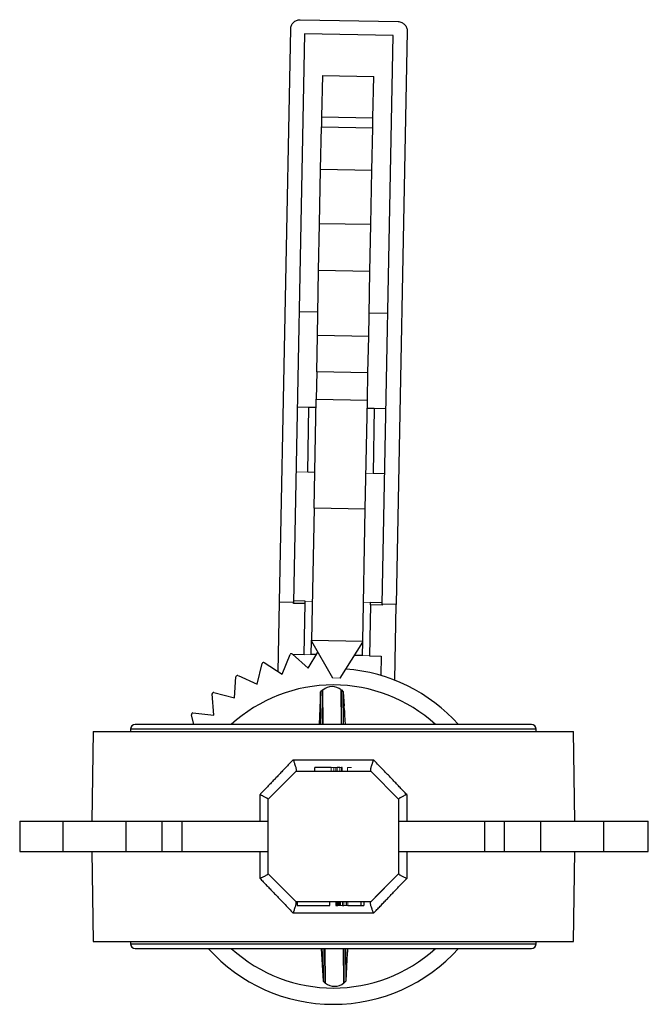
# Model space of a CAD drawing. Header units: millimetres. Extents: x 277 to 1167, y -325 to 554.
# Tile 9 of 13: x 550 to 685, y 343 to 554. Entities that reach past the tile are written whole.
import ezdxf

# ---------------------------------------------------------------- set-up
doc = ezdxf.new("R2010")
doc.units = ezdxf.units.MM

msp = doc.modelspace()

# ---------------------------------------------------------------- linework, layer by layer
at = {"color": 7, "linetype": 'Continuous', "lineweight": 25}
for p, q in [((610.26, 554.02), (631.25, 553.62)), ((605.84, 429.09), (608.22, 552.06)), ((633.22, 551.58), (630.84, 428.6)), ((611.2, 551.01), (608.84, 429.03)), ((630.2, 550.64), (611.2, 551.01)), ((627.84, 428.66), (630.2, 550.64)), ((615.03, 542.03), (614.86, 533.2)), ((615.03, 542.03), (626.03, 541.82)), ((625.85, 532.99), (626.03, 541.82)), ((614.86, 533.2), (614.81, 531.03)), ((614.86, 533.2), (625.85, 532.99)), ((625.81, 530.82), (625.85, 532.99)), ((614.64, 521.9), (614.81, 531.03)), ((614.81, 531.03), (625.81, 530.82)), ((625.64, 521.69), (625.81, 530.82)), ((614.41, 510.28), (614.64, 521.9)), ((625.64, 521.69), (614.64, 521.9)), ((625.41, 510.07), (625.64, 521.69)), ((614.22, 500.23), (614.41, 510.28)), ((625.41, 510.07), (614.41, 510.28)), ((625.22, 500.02), (625.41, 510.07)), ((613.95, 486.29), (614.22, 500.23)), ((625.22, 500.02), (614.22, 500.23)), ((624.95, 486.08), (625.22, 500.02)), ((613.8, 478.52), (613.95, 486.29)), ((624.95, 486.08), (613.95, 486.29)), ((624.8, 478.31), (624.95, 486.08)), ((613.8, 478.52), (613.69, 472.66)), ((624.8, 478.31), (613.8, 478.52)), ((624.69, 472.45), (624.8, 478.31)), ((609.65, 471), (612.15, 470.96)), ((611.88, 456.99), (612.15, 470.96)), ((612.15, 470.96), (613.65, 470.93)), ((613.24, 449.25), (613.69, 472.66)), ((613.69, 472.66), (624.69, 472.45)), ((624.23, 449.04), (624.69, 472.45)), ((624.65, 470.72), (626.15, 470.69)), ((626.15, 470.69), (625.88, 456.72)), ((626.15, 470.69), (628.65, 470.64)), ((613.24, 449.25), (612.69, 420.95)), ((624.23, 449.04), (613.24, 449.25)), ((623.69, 420.74), (624.23, 449.04)), ((605.56, 414.18), (605.84, 429.09)), ((608.84, 429.03), (605.84, 429.09)), ((608.84, 428.85), (608.84, 429.03)), ((611.34, 428.8), (608.84, 428.85)), ((611.35, 429.31), (608.85, 429.36)), ((611.13, 417.87), (611.34, 428.8)), ((611.34, 428.8), (611.35, 429.31)), ((625.34, 428.53), (625.35, 429.04)), ((627.85, 428.99), (625.35, 429.04)), ((625.34, 428.53), (625.13, 417.6)), ((627.84, 428.48), (625.34, 428.53)), ((627.84, 428.66), (627.84, 428.48)), ((630.84, 428.6), (627.84, 428.66)), ((630.53, 412.37), (630.84, 428.6)), ((612.63, 417.95), (612.68, 420.74)), ((612.68, 420.74), (612.69, 420.95)), ((612.68, 420.74), (617.21, 412.86)), ((612.69, 420.95), (623.69, 420.74)), ((618.86, 412.83), (623.68, 420.53)), ((623.63, 417.74), (623.68, 420.53)), ((623.68, 420.53), (623.69, 420.74)), ((611.94, 414.95), (614.04, 418.39)), ((602.56, 416.13), (606.36, 413.66)), ((606.36, 413.66), (608.1, 417.88)), ((608.58, 417.98), (611.94, 414.95)), ((608.65, 417.92), (611.13, 417.87)), ((625.13, 417.6), (627.63, 417.55)), ((627.63, 417.55), (627.55, 413.39)), ((601.06, 411.51), (602.11, 415.94)), ((596.15, 408.55), (596.49, 413.1)), ((596.92, 413.35), (601.06, 411.51)), ((591.77, 409.72), (596.15, 408.55)), ((614.62, 409.84), (614.32, 402.85)), ((615.03, 410.26), (614.62, 409.84)), ((614.68, 402.85), (614.62, 409.84)), ((615.14, 410.26), (615.03, 410.26)), ((615.2, 402.85), (615.14, 410.26)), ((619.12, 402.85), (619.06, 410.29)), ((619.58, 409.89), (619.17, 410.3)), ((619.77, 406.88), (619.58, 409.89)), ((619.64, 402.85), (619.58, 409.89)), ((591.76, 404.87), (591.4, 409.41)), ((619.85, 404.61), (619.84, 405.88)), ((587.45, 402.85), (586.93, 404.97)), ((587.26, 405.34), (591.76, 404.87)), ((565.88, 401.35), (565.54, 382.1)), ((565.88, 401.35), (668.88, 401.35)), ((573.88, 401.85), (573.88, 401.35)), ((659.88, 402.85), (574.88, 402.85)), ((660.88, 401.35), (660.88, 401.85)), ((669.21, 382.1), (668.88, 401.35)), ((608.76, 395.31), (625.99, 395.31)), ((603.38, 386.85), (609.38, 392.85)), ((609.38, 392.85), (625.38, 392.85)), ((616.91, 393.65), (613.43, 393.65)), ((613.43, 392.85), (613.43, 393.65)), ((618.8, 393.65), (618.22, 393.65)), ((619.23, 393.65), (619.09, 393.65)), ((619.23, 392.85), (619.23, 393.65)), ((625.38, 392.85), (631.38, 386.85)), ((603.37, 386.87), (608.41, 391.89)), ((601.64, 382.1), (601.64, 387.85)), ((603.38, 370.85), (603.38, 386.85)), ((631.38, 386.85), (631.38, 370.85)), ((633.12, 387.85), (633.12, 382.1)), ((550.09, 382.1), (559.36, 382.1)), ((550.09, 382.1), (550.09, 375.6)), ((559.36, 382.1), (572.86, 382.1)), ((559.36, 382.1), (559.36, 375.6)), ((572.86, 382.1), (572.86, 375.6)), ((572.86, 382.1), (580.65, 382.1)), ((580.65, 375.6), (580.65, 382.1)), ((580.65, 382.1), (584.89, 382.1)), ((584.89, 382.1), (603.38, 382.1)), ((584.89, 382.1), (584.89, 375.6)), ((631.38, 382.1), (649.86, 382.1)), ((649.86, 382.1), (654.1, 382.1)), ((649.86, 375.6), (649.86, 382.1)), ((654.1, 382.1), (661.89, 382.1)), ((654.1, 375.6), (654.1, 382.1)), ((661.89, 375.6), (661.89, 382.1)), ((661.89, 382.1), (675.39, 382.1)), ((675.39, 375.6), (675.39, 382.1)), ((675.39, 382.1), (684.94, 382.1)), ((684.94, 375.6), (684.94, 382.1)), ((550.09, 375.6), (559.36, 375.6)), ((559.36, 375.6), (572.86, 375.6)), ((565.54, 375.6), (565.88, 356.35)), ((572.86, 375.6), (580.65, 375.6)), ((580.65, 375.6), (584.89, 375.6)), ((584.89, 375.6), (603.38, 375.6)), ((601.64, 369.86), (601.64, 375.6)), ((631.38, 375.6), (649.86, 375.6)), ((633.12, 375.6), (633.12, 369.86)), ((649.86, 375.6), (654.1, 375.6)), ((654.1, 375.6), (661.89, 375.6)), ((661.89, 375.6), (675.39, 375.6)), ((668.88, 356.35), (669.21, 375.6)), ((675.39, 375.6), (684.94, 375.6)), ((609.38, 364.85), (603.38, 370.85)), ((631.38, 370.85), (625.38, 364.85)), ((631.38, 370.84), (626.34, 365.82)), ((625.38, 364.85), (609.38, 364.85)), ((609.64, 364.85), (609.64, 364.05)), ((609.64, 364.05), (616.64, 364.05)), ((616.64, 364.05), (616.64, 364.85)), ((617.94, 364.05), (618.06, 364.05)), ((618.06, 364.85), (618.06, 364.05)), ((618.06, 364.05), (618.32, 364.05)), ((618.83, 364.85), (618.83, 364.05)), ((619.34, 364.05), (619.6, 364.05)), ((620.11, 364.85), (620.11, 364.05)), ((620.49, 364.05), (623.3, 364.05)), ((623.3, 364.85), (623.3, 364.05)), ((623.3, 364.05), (623.94, 364.05)), ((623.94, 364.85), (623.94, 364.05)), ((625.99, 362.4), (608.76, 362.4)), ((565.88, 356.35), (617.38, 356.35)), ((573.88, 356.35), (573.88, 355.85)), ((574.88, 354.85), (659.88, 354.85)), ((614.74, 354.85), (615.17, 347.82)), ((615.11, 354.85), (615.17, 347.82)), ((615.59, 347.41), (615.52, 354.85)), ((615.7, 347.41), (615.63, 354.85)), ((617.38, 356.35), (668.88, 356.35)), ((619.61, 347.45), (619.55, 354.85)), ((619.72, 347.45), (619.66, 354.85)), ((620.13, 347.87), (620.07, 354.85)), ((620.38, 354.85), (620.31, 353.15)), ((660.88, 355.85), (660.88, 356.35)), ((620.3, 352.95), (620.29, 352.76)), ((620.13, 347.87), (620.26, 350.88)), ((620.28, 352.43), (620.21, 350.88)), ((615.17, 347.82), (615.59, 347.41)), ((615.59, 347.41), (615.7, 347.41)), ((619.61, 347.45), (619.72, 347.45)), ((619.72, 347.45), (620.13, 347.87))]:
    msp.add_line(p, q, dxfattribs=at)
at = {"color": 8, "linetype": 'Continuous', "lineweight": 25}
for p, q in [((610.05, 491.46), (614.05, 491.39)), ((625.05, 491.17), (629.05, 491.1)), ((617.38, 401.85), (573.88, 401.85)), ((660.88, 401.85), (617.38, 401.85)), ((573.88, 355.85), (617.38, 355.85)), ((617.38, 355.85), (660.88, 355.85))]:
    msp.add_line(p, q, dxfattribs=at)
at = {"color": 144, "linetype": 'Continuous', "lineweight": 18}
for p, q in [((609.39, 457.04), (611.88, 456.99)), ((613.38, 456.96), (611.88, 456.99)), ((625.88, 456.72), (624.38, 456.75)), ((628.38, 456.67), (625.88, 456.72)), ((611.35, 429.31), (612.85, 429.28)), ((623.85, 429.07), (625.35, 429.04)), ((613.69, 417.82), (611.13, 417.87)), ((613.76, 417.93), (612.63, 417.95)), ((625.13, 417.6), (621.89, 417.66)), ((623.63, 417.74), (621.96, 417.77)), ((617.21, 412.86), (618.86, 412.83)), ((619.95, 402.85), (619.71, 406.88)), ((616.91, 392.85), (616.91, 393.65)), ((617.64, 393.65), (616.91, 393.65)), ((617.49, 393.65), (617.49, 392.85)), ((618.22, 393.65), (617.64, 393.65)), ((617.93, 393.65), (617.93, 392.85)), ((618.22, 392.85), (618.22, 393.65)), ((619.09, 393.65), (618.8, 393.65)), ((618.8, 392.85), (618.8, 393.65)), ((619.09, 392.85), (619.09, 393.65)), ((621.27, 393.65), (620.39, 393.65)), ((620.39, 392.85), (620.39, 393.65)), ((617.94, 364.85), (617.94, 364.05)), ((618.32, 364.85), (618.32, 364.05)), ((618.32, 364.05), (618.83, 364.05)), ((618.58, 364.85), (618.58, 364.05)), ((618.7, 364.85), (618.7, 364.05)), ((618.83, 364.05), (619.34, 364.05)), ((619.34, 364.85), (619.34, 364.05)), ((619.6, 364.85), (619.6, 364.05)), ((619.6, 364.05), (620.11, 364.05)), ((620.11, 364.05), (620.49, 364.05)), ((620.49, 364.85), (620.49, 364.05)), ((620.21, 350.88), (620.38, 354.85)), ((620.31, 352.76), (620.31, 353.05)), ((620.31, 352.47), (620.31, 352.76)), ((620.31, 352.38), (620.31, 352.47))]:
    msp.add_line(p, q, dxfattribs=at)
at = {"color": 7, "linetype": 'Continuous', "lineweight": 25}
for centre, radius, start, end in [((602.4, 415.87), 0.3, 57.0054, 166.6431), ((608.38, 417.76), 0.3, 48.0054, 157.6431), ((617.38, 378.85), 36, 41.8103, 85.7191), ((596.79, 413.08), 0.3, 66.0054, 175.6431), ((591.69, 409.43), 0.3, 75.0054, 184.6431), ((617.38, 378.85), 32.5, 90, 132.3995), ((617.12, 408), 3, 49.7939, 131.2238), ((617.38, 378.85), 32.5, 47.6005, 90), ((587.23, 405.04), 0.3, 84.0054, 193.6431), ((574.88, 401.85), 1, 90, 180), ((659.88, 401.85), 1, 0, 90), ((574.88, 355.85), 1, 180, 270), ((617.38, 378.85), 36, 221.8103, 318.1897), ((617.38, 378.85), 32.5, 227.6005, 312.3995), ((659.88, 355.85), 1, 270, 0), ((617.64, 349.71), 3, 229.7939, 311.2238)]:
    msp.add_arc(centre, radius, start, end, dxfattribs=at)
for points, knots in [([(608.22, 552.06), (608.22, 552.19), (608.24, 552.32), (608.29, 552.57), (608.33, 552.69), (608.43, 552.93), (608.49, 553.04), (608.64, 553.26), (608.72, 553.36), (608.91, 553.54), (609.01, 553.62), (609.23, 553.77), (609.35, 553.83), (609.72, 553.98), (609.99, 554.03), (610.26, 554.02)], [0, 0, 0, 0, 0.125, 0.125, 0.25, 0.25, 0.375, 0.375, 0.5, 0.5, 0.625, 0.625, 0.75, 0.75, 1, 1, 1, 1]), ([(631.25, 553.62), (631.39, 553.62), (631.52, 553.6), (631.78, 553.54), (631.91, 553.5), (632.15, 553.39), (632.27, 553.32), (632.48, 553.17), (632.58, 553.08), (632.85, 552.8), (632.99, 552.57), (633.13, 552.22), (633.16, 552.09), (633.21, 551.84), (633.22, 551.71), (633.22, 551.58)], [0, 0, 0, 0, 0.125, 0.125, 0.25, 0.25, 0.375, 0.375, 0.5, 0.5, 0.75, 0.75, 0.875, 0.875, 1, 1, 1, 1]), ([(615.09, 402.85), (615.09, 403.55), (615.07, 405.24), (615.06, 407.28), (615.04, 408.99), (615.03, 410.06), (615.03, 410.19), (615.03, 410.26)], [0, 0, 0, 0, 0.148556, 0.361417, 0.574278, 0.787139, 1, 1, 1, 1]), ([(619.23, 402.85), (619.23, 403.56), (619.21, 405.27), (619.19, 407.31), (619.18, 409.05), (619.17, 410.01), (619.17, 410.41), (619.17, 410.29), (619.17, 410.29)], [0, 0, 0, 0, 0.150851, 0.363138, 0.575425, 0.787711, 0.999998, 1, 1, 1, 1]), ([(608.76, 395.31), (608.52, 395.06), (608.04, 394.56), (607.33, 393.81), (606.64, 393.09), (605.96, 392.38), (605.3, 391.68), (604.65, 391), (604.02, 390.34), (603.4, 389.69), (602.8, 389.06), (602.21, 388.45), (601.83, 388.05), (601.64, 387.85)], [0, 0, 0, 0, 0.100997, 0.199978, 0.296943, 0.39189, 0.484819, 0.575731, 0.664624, 0.751498, 0.836352, 0.919186, 1, 1, 1, 1]), ([(608.76, 395.31), (608.77, 395.27), (608.81, 395.18), (608.87, 395.04), (608.94, 394.84), (609.01, 394.64), (609.11, 394.36), (609.21, 394.05), (609.31, 393.68), (609.39, 393.38), (609.42, 393.17), (609.43, 393.04), (609.43, 392.96), (609.42, 392.9), (609.4, 392.88), (609.39, 392.87)], [0, 0, 0, 0, 0.035235, 0.076593, 0.124297, 0.208719, 0.248818, 0.385154, 0.49867, 0.628403, 0.748474, 0.812741, 0.876219, 0.938702, 1, 1, 1, 1]), ([(625.99, 395.31), (625.97, 395.26), (625.93, 395.16), (625.88, 395.01), (625.83, 394.88), (625.78, 394.76), (625.74, 394.65), (625.71, 394.55), (625.64, 394.35), (625.54, 394.05), (625.44, 393.69), (625.37, 393.38), (625.33, 393.17), (625.32, 393.04), (625.33, 392.96), (625.34, 392.9), (625.35, 392.88), (625.36, 392.87)], [0, 0, 0, 0, 0.045582, 0.087819, 0.126712, 0.162261, 0.194466, 0.223327, 0.248845, 0.38057, 0.498691, 0.627096, 0.748486, 0.812327, 0.875473, 0.938002, 1, 1, 1, 1]), ([(633.12, 387.85), (632.88, 388.09), (632.41, 388.59), (631.69, 389.34), (630.94, 390.13), (630.17, 390.93), (629.38, 391.76), (628.57, 392.61), (627.73, 393.49), (626.87, 394.39), (626.29, 395), (625.99, 395.31)], [0, 0, 0, 0, 0.099045, 0.201108, 0.306189, 0.414287, 0.525401, 0.63953, 0.756674, 0.876831, 1, 1, 1, 1]), ([(601.64, 387.85), (601.67, 387.83), (601.75, 387.8), (601.86, 387.74), (602, 387.68), (602.16, 387.61), (602.38, 387.5), (602.63, 387.37), (602.89, 387.23), (603.1, 387.11), (603.24, 387.01), (603.32, 386.95), (603.37, 386.9), (603.37, 386.88), (603.38, 386.86)], [0, 0, 0, 0, 0.035915, 0.077392, 0.124581, 0.186532, 0.249313, 0.382927, 0.499225, 0.629636, 0.749062, 0.835446, 0.91918, 1, 1, 1, 1]), ([(603.38, 386.85), (603.38, 386.85), (603.38, 386.86), (603.38, 386.86), (603.38, 386.86)], [0, 0, 0, 0, 0.501571, 1, 1, 1, 1]), ([(633.12, 387.85), (633.07, 387.83), (632.95, 387.77), (632.72, 387.67), (632.42, 387.52), (632.12, 387.37), (631.86, 387.23), (631.66, 387.11), (631.51, 387.01), (631.43, 386.95), (631.39, 386.9), (631.38, 386.88), (631.38, 386.86)], [0, 0, 0, 0, 0.044316, 0.126517, 0.249245, 0.387406, 0.499175, 0.629574, 0.749037, 0.835268, 0.919017, 1, 1, 1, 1]), ([(631.38, 386.86), (631.38, 386.86), (631.38, 386.86), (631.38, 386.85), (631.38, 386.85)], [0, 0, 0, 0, 0.498424, 1, 1, 1, 1]), ([(601.64, 369.86), (601.68, 369.88), (601.8, 369.94), (602.03, 370.04), (602.34, 370.19), (602.63, 370.34), (602.89, 370.48), (603.1, 370.6), (603.24, 370.69), (603.32, 370.76), (603.37, 370.81), (603.37, 370.83), (603.38, 370.84)], [0, 0, 0, 0, 0.044314, 0.126515, 0.249245, 0.387405, 0.499175, 0.629574, 0.749037, 0.835268, 0.919017, 1, 1, 1, 1]), ([(601.64, 369.86), (601.87, 369.62), (602.34, 369.12), (603.07, 368.36), (603.81, 367.58), (604.58, 366.78), (605.37, 365.95), (606.19, 365.09), (607.02, 364.22), (607.88, 363.32), (608.46, 362.71), (608.76, 362.4)], [0, 0, 0, 0, 0.099044, 0.201107, 0.306188, 0.414285, 0.525399, 0.639529, 0.756673, 0.87683, 1, 1, 1, 1]), ([(603.38, 370.84), (603.38, 370.85), (603.38, 370.85), (603.38, 370.85), (603.38, 370.85)], [0, 0, 0, 0, 0.498424, 1, 1, 1, 1]), ([(625.99, 362.4), (626.24, 362.65), (626.71, 363.15), (627.42, 363.89), (628.12, 364.62), (628.79, 365.33), (629.46, 366.03), (630.1, 366.7), (630.74, 367.37), (631.35, 368.01), (631.95, 368.64), (632.54, 369.26), (632.93, 369.66), (633.12, 369.86)], [0, 0, 0, 0, 0.100997, 0.199979, 0.296943, 0.391891, 0.484821, 0.575732, 0.664625, 0.751498, 0.836352, 0.919186, 1, 1, 1, 1]), ([(631.38, 370.85), (631.38, 370.85), (631.38, 370.85), (631.38, 370.85), (631.38, 370.84)], [0, 0, 0, 0, 0.501571, 1, 1, 1, 1]), ([(631.38, 370.84), (631.38, 370.84), (631.38, 370.83), (631.39, 370.81), (631.41, 370.79), (631.43, 370.76), (631.47, 370.73), (631.53, 370.68), (631.66, 370.6), (631.86, 370.48), (632.12, 370.34), (632.42, 370.19), (632.72, 370.04), (632.95, 369.94), (633.07, 369.88), (633.12, 369.86)], [0, 0, 0, 0, 0.040139, 0.081001, 0.122557, 0.164775, 0.207617, 0.25104, 0.370476, 0.500877, 0.612621, 0.750781, 0.873515, 0.955707, 1, 1, 1, 1]), ([(608.76, 362.4), (608.78, 362.45), (608.82, 362.55), (608.88, 362.7), (608.93, 362.83), (608.97, 362.95), (609.01, 363.06), (609.04, 363.16), (609.11, 363.36), (609.21, 363.66), (609.31, 364.02), (609.39, 364.33), (609.42, 364.54), (609.43, 364.67), (609.43, 364.75), (609.42, 364.81), (609.4, 364.83), (609.39, 364.84)], [0, 0, 0, 0, 0.0455807, 0.0878172, 0.12671, 0.1622591, 0.1944647, 0.2233266, 0.2488446, 0.3805702, 0.4986913, 0.6270964, 0.7484862, 0.8123273, 0.8754728, 0.9380024, 1, 1, 1, 1]), ([(625.99, 362.4), (625.98, 362.44), (625.94, 362.53), (625.89, 362.67), (625.81, 362.87), (625.74, 363.06), (625.64, 363.35), (625.54, 363.66), (625.44, 364.02), (625.37, 364.33), (625.33, 364.54), (625.32, 364.67), (625.33, 364.75), (625.34, 364.81), (625.35, 364.83), (625.36, 364.84)], [0, 0, 0, 0, 0.035235, 0.076593, 0.124297, 0.208718, 0.248818, 0.385153, 0.49867, 0.628403, 0.748474, 0.812741, 0.876219, 0.938702, 1, 1, 1, 1])]:
    msp.add_open_spline(points, degree=3, knots=knots, dxfattribs=at)
at = {"color": 144, "linetype": 'Continuous', "lineweight": 18}
for points, knots in [([(619.71, 406.88), (619.72, 406.88), (619.74, 406.88), (619.76, 406.88), (619.77, 406.88), (619.76, 406.88), (619.74, 406.88), (619.72, 406.88), (619.71, 406.88)], [0, 0, 0, 0, 0.125018, 0.2494154, 0.4999973, 0.7505801, 0.8749764, 1, 1, 1, 1]), ([(620.21, 350.88), (620.22, 350.88), (620.24, 350.88), (620.26, 350.88), (620.27, 350.88), (620.26, 350.88), (620.24, 350.88), (620.22, 350.88), (620.21, 350.88)], [0, 0, 0, 0, 0.124974, 0.249328, 0.5, 0.750672, 0.875023, 1, 1, 1, 1])]:
    msp.add_open_spline(points, degree=3, knots=knots, dxfattribs=at)

doc.saveas('drawing.dxf')
